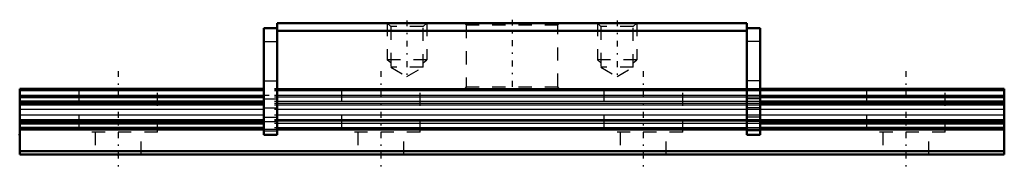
# Model space of a CAD drawing. Header units: millimetres. Extents: x -7.5 to 67.5, y -1.4 to 10.2.
import ezdxf

# ---------------------------------------------------------------- set-up
doc = ezdxf.new("R2010")
doc.units = ezdxf.units.MM
doc.linetypes.add('Center', pattern=[1.5, 0.45, -0.5, 0.05, -0.5])
doc.linetypes.add('Dashed', pattern=[2, 1, -1])
for name, color, linetype, lineweight in [('2d ConnectionPoints', 7, 'Continuous', 50), ('AM_0', 7, 'Continuous', 50), ('AM_4', 3, 'Continuous', 25), ('AM_5', 3, 'Continuous', 25), ('AM_7', 7, 'Center', 25), ('AM_9', 6, 'Dashed', 25)]:
    doc.layers.add(name, color=color, linetype=linetype, lineweight=lineweight)

# ---------------------------------------------------------------- blocks, each defined once
blk = doc.blocks.new('1_Slider__EPF9_M_7_5_11_0_in_EPF9M21_75LM_G7_5_0_18_6_1_0')
at = {"layer": 'AM_0'}
for p, q in [((12.1, 10), (12.1, 1.5)), ((47.9, 10), (12.1, 10)), ((47.9, 10), (47.9, 1.5)), ((11.1, 9.6), (12.1, 9.6)), ((11.1, 9.6), (11.1, 1.5)), ((47.9, 9.4), (12.1, 9.4)), ((48.9, 9.6), (47.9, 9.6)), ((48.9, 9.6), (48.9, 1.5)), ((47.9, 2), (12.1, 2)), ((11.1, 1.5), (12.1, 1.5)), ((48.9, 1.5), (47.9, 1.5))]:
    blk.add_line(p, q, dxfattribs=at)
at = {"layer": 'AM_4'}
for p, q in [((11.1, 8.601), (12.1, 8.601)), ((48.9, 8.601), (47.9, 8.601)), ((11.1, 2.5), (12.1, 2.5)), ((48.9, 2.5), (47.9, 2.5))]:
    blk.add_line(p, q, dxfattribs=at)
at = {"layer": 'AM_5', "linetype": 'Dashed'}
for p, q in [((20.5, 10), (20.5, 7.2)), ((23.5, 10), (23.5, 7.2)), ((36.5, 10), (36.5, 7.2)), ((39.5, 10), (39.5, 7.2)), ((23.5, 7.2), (20.5, 7.2)), ((20.77, 6.966), (20.5, 7.2)), ((23.23, 6.966), (23.5, 7.2)), ((39.5, 7.2), (36.5, 7.2)), ((36.77, 6.966), (36.5, 7.2)), ((39.23, 6.966), (39.5, 7.2))]:
    blk.add_line(p, q, dxfattribs=at)
at = {"layer": 'AM_7'}
for p, q in [((22, 10.203), (22, 5.727)), ((30, 10.25), (30, 4.75)), ((38, 10.203), (38, 5.727))]:
    blk.add_line(p, q, dxfattribs=at)
at = {"layer": 'AM_9'}
for p, q in [((20.5, 10), (20.77, 9.729)), ((23.23, 9.729), (23.5, 10)), ((26.413, 10), (26.5, 9.85)), ((26.5, 9.85), (26.5, 5.15)), ((26.5, 9.85), (33.5, 9.85)), ((33.5, 9.85), (33.587, 10)), ((33.5, 5.15), (33.5, 9.85)), ((36.5, 10), (36.77, 9.729)), ((39.23, 9.729), (39.5, 10)), ((20.77, 9.729), (20.77, 6.64)), ((23.23, 9.729), (20.77, 9.729)), ((23.23, 6.64), (23.23, 9.729)), ((36.77, 9.729), (36.77, 6.64)), ((39.23, 9.729), (36.77, 9.729)), ((39.23, 6.64), (39.23, 9.729)), ((11.1, 8.602), (12.1, 8.602)), ((48.9, 8.602), (47.9, 8.602)), ((20.77, 6.64), (22, 5.93)), ((23.23, 6.64), (20.77, 6.64)), ((22, 5.93), (23.23, 6.64)), ((36.77, 6.64), (38, 5.93)), ((39.23, 6.64), (36.77, 6.64)), ((38, 5.93), (39.23, 6.64)), ((11.1, 5.6), (12.1, 5.6)), ((48.9, 5.6), (47.9, 5.6)), ((47.9, 5), (12.1, 5)), ((47.9, 4.944), (12.1, 4.944)), ((47.9, 4.838), (12.1, 4.838)), ((26.5, 5.15), (26.413, 5)), ((26.5, 5.15), (33.5, 5.15)), ((33.587, 5), (33.5, 5.15)), ((11.1, 4.234), (12.1, 4.234)), ((47.9, 4.5), (12.1, 4.5)), ((47.9, 4.499), (12.1, 4.499)), ((47.9, 4.364), (12.1, 4.364)), ((47.9, 4.041), (12.1, 4.041)), ((47.9, 3.87), (12.1, 3.87)), ((47.9, 3.765), (12.1, 3.765)), ((48.9, 4.234), (47.9, 4.234)), ((11.1, 3.553), (12.1, 3.553)), ((47.9, 3.419), (12.1, 3.419)), ((48.9, 3.553), (47.9, 3.553)), ((11.1, 2.847), (12.1, 2.847)), ((47.9, 2.981), (12.1, 2.981)), ((47.9, 2.635), (12.1, 2.635)), ((47.9, 2.53), (12.1, 2.53)), ((47.9, 2.359), (12.1, 2.359)), ((48.9, 2.847), (47.9, 2.847)), ((11.1, 1.793), (12.1, 1.793)), ((47.9, 2.036), (12.1, 2.036)), ((48.9, 1.793), (47.9, 1.793))]:
    blk.add_line(p, q, dxfattribs=at)
blk = doc.blocks.new('2_EPF9_M757_5_R_Track_0_in_EPF9M21_75LM_G7_5_0_18_6_1_0')
at = {"layer": 'AM_0'}
for p, q in [((11.1, 5), (-7.5, 5)), ((-7.5, 5), (-7.5, 0)), ((67.5, 5), (48.9, 5)), ((67.5, 5), (67.5, 0)), ((11.1, 4.364), (-7.5, 4.364)), ((11.1, 4.041), (-7.5, 4.041)), ((11.1, 3.87), (-7.5, 3.87)), ((67.5, 4.364), (48.9, 4.364)), ((67.5, 4.041), (48.9, 4.041)), ((67.5, 3.87), (48.9, 3.87)), ((11.1, 2.53), (-7.5, 2.53)), ((11.1, 2.359), (-7.5, 2.359)), ((67.5, 2.53), (48.9, 2.53)), ((67.5, 2.359), (48.9, 2.359)), ((11.1, 2.036), (-7.5, 2.036)), ((11.1, 1.9), (-7.5, 1.9)), ((47.9, 1.9), (12.1, 1.9)), ((67.5, 2.036), (48.9, 2.036)), ((67.5, 1.9), (48.9, 1.9)), ((67.5, 0.262), (-7.5, 0.262)), ((67.5, 0), (-7.5, 0))]:
    blk.add_line(p, q, dxfattribs=at)
at = {"layer": 'AM_4'}
for p, q in [((11.1, 4.944), (-7.5, 4.944)), ((11.1, 4.838), (-7.5, 4.838)), ((67.5, 4.944), (48.9, 4.944)), ((67.5, 4.838), (48.9, 4.838)), ((11.1, 4.499), (-7.5, 4.499)), ((11.1, 3.765), (-7.5, 3.765)), ((67.5, 4.499), (48.9, 4.499)), ((67.5, 3.765), (48.9, 3.765)), ((11.1, 3.419), (-7.5, 3.419)), ((67.5, 3.419), (48.9, 3.419)), ((11.1, 2.981), (-7.5, 2.981)), ((11.1, 2.635), (-7.5, 2.635)), ((67.5, 2.981), (48.9, 2.981)), ((67.5, 2.635), (48.9, 2.635))]:
    blk.add_line(p, q, dxfattribs=at)
at = {"layer": 'AM_7'}
for p, q in [((0, 6.35), (0, -1.35)), ((20, 6.35), (20, -1.35)), ((40, 6.35), (40, -1.35)), ((60, 6.35), (60, -1.35))]:
    blk.add_line(p, q, dxfattribs=at)
at = {"layer": 'AM_9'}
for p, q in [((-3, 5), (-3, 1.7)), ((3, 1.7), (3, 5)), ((48.9, 5), (11.1, 5)), ((48.9, 4.944), (11.1, 4.944)), ((48.9, 4.838), (11.1, 4.838)), ((17, 5), (17, 1.7)), ((23, 1.7), (23, 5)), ((37, 5), (37, 1.7)), ((43, 1.7), (43, 5)), ((57, 5), (57, 1.7)), ((63, 1.7), (63, 5)), ((67.5, 4.5), (-7.5, 4.5)), ((48.9, 4.499), (11.1, 4.499)), ((48.9, 4.364), (11.1, 4.364)), ((48.9, 4.041), (11.1, 4.041)), ((48.9, 3.87), (11.1, 3.87)), ((48.9, 3.765), (11.1, 3.765)), ((48.9, 3.419), (11.1, 3.419)), ((48.9, 2.981), (11.1, 2.981)), ((48.9, 2.635), (11.1, 2.635)), ((48.9, 2.53), (11.1, 2.53)), ((48.9, 2.359), (11.1, 2.359)), ((3, 1.7), (-3, 1.7)), ((-1.75, 1.7), (-1.75, 0)), ((1.75, 0), (1.75, 1.7)), ((48.9, 2.036), (11.1, 2.036)), ((12.1, 1.9), (11.1, 1.9)), ((23, 1.7), (17, 1.7)), ((18.25, 1.7), (18.25, 0)), ((21.75, 0), (21.75, 1.7)), ((43, 1.7), (37, 1.7)), ((38.25, 1.7), (38.25, 0)), ((41.75, 0), (41.75, 1.7)), ((48.9, 1.9), (47.9, 1.9)), ((63, 1.7), (57, 1.7)), ((58.25, 1.7), (58.25, 0)), ((61.75, 0), (61.75, 1.7))]:
    blk.add_line(p, q, dxfattribs=at)

msp = doc.modelspace()

# ---------------------------------------------------------------- linework, layer by layer
at = {"layer": '2d ConnectionPoints'}
for p in [(-7.5, 1.5), (0, 0), (0, 0)]:
    msp.add_point(p, dxfattribs=at)

# ---------------------------------------------------------------- block references
for name in ['1_Slider__EPF9_M_7_5_11_0_in_EPF9M21_75LM_G7_5_0_18_6_1_0', '2_EPF9_M757_5_R_Track_0_in_EPF9M21_75LM_G7_5_0_18_6_1_0']:
    msp.add_blockref(name, (0, 0))

doc.saveas('drawing.dxf')
